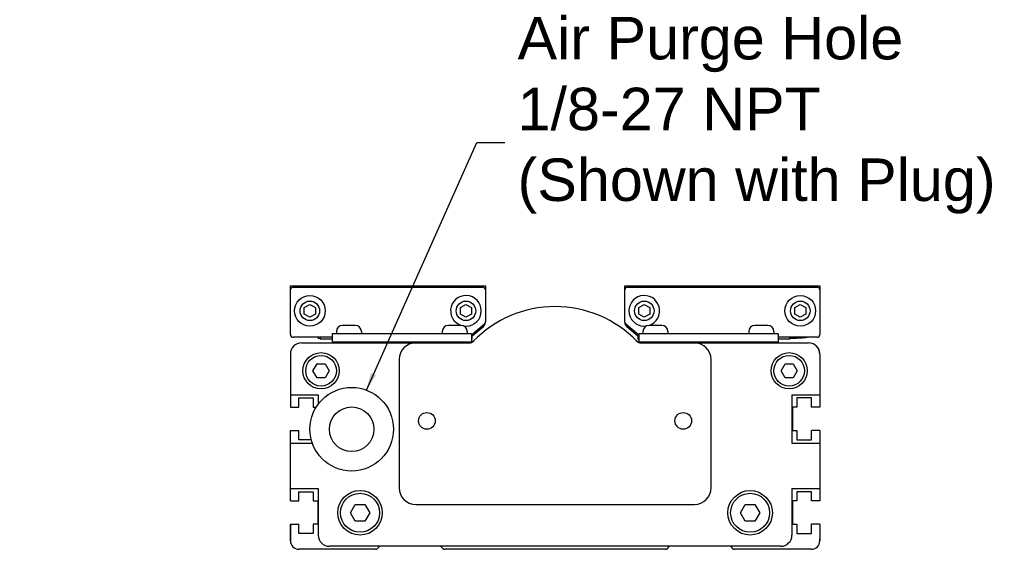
# Model space of a CAD drawing. Extents: x 8 to 48, y 2.1 to 24.2.
# Tile 1 of 3: x 8 to 15, y 12.9 to 16.6. Entities that reach past the tile are written whole.
import ezdxf

# ---------------------------------------------------------------- set-up
doc = ezdxf.new("R2010")
doc.units = 0
doc.header["$LTSCALE"] = 0.5
doc.header["$MEASUREMENT"] = 0
doc.layers.get('0').update_dxf_attribs({"linetype": 'CONTINUOUS'})
doc.styles.add('ROMANS', font='ROMANS')
doc.dimstyles.get("Standard").update_dxf_attribs({"dimtxt": 0.18, "dimasz": 0.18, "dimexe": 0.18, "dimexo": 0.0625, "dimgap": 0.09, "dimtad": 0, "dimtih": 1, "dimtoh": 1, "dimdec": 4, "dimzin": 0, "dimtxsty": 'ROMANS', "dimcen": 0.09, "dimazin": 3, "dimtfac": 1, "dimtdec": 4, "dimtofl": 0, "dimtmove": 0, "dimatfit": 3, "dimtolj": 1, "dimtzin": 0})

msp = doc.modelspace()

# ---------------------------------------------------------------- linework, layer by layer
for p, q in [((9.9203, 14.7656), (11.2982, 14.7656)), ((9.9203, 14.4211), (9.9203, 14.7656)), ((9.94, 14.7557), (11.2786, 14.7557)), ((11.2982, 14.7656), (11.2982, 14.509)), ((12.2825, 14.7656), (13.6604, 14.7656)), ((12.2825, 14.509), (12.2825, 14.7656)), ((12.3022, 14.7557), (13.6408, 14.7557)), ((13.6604, 14.7656), (13.6604, 14.4211)), ((10.0187, 14.6111), (10.0581, 14.6339)), ((10.0187, 14.5657), (10.0187, 14.6111)), ((10.0581, 14.6339), (10.0975, 14.6111)), ((10.0975, 14.6111), (10.0975, 14.5657)), ((11.1211, 14.6111), (11.1604, 14.6339)), ((11.1211, 14.5657), (11.1211, 14.6111)), ((11.1604, 14.6339), (11.1998, 14.6111)), ((11.1998, 14.6111), (11.1998, 14.5657)), ((12.3809, 14.6111), (12.4203, 14.6339)), ((12.3809, 14.5657), (12.3809, 14.6111)), ((12.4203, 14.6339), (12.4597, 14.6111)), ((12.4597, 14.6111), (12.4597, 14.5657)), ((13.4833, 14.6111), (13.5226, 14.6339)), ((13.4833, 14.5657), (13.4833, 14.6111)), ((13.5226, 14.6339), (13.562, 14.6111)), ((13.562, 14.6111), (13.562, 14.5657)), ((10.0581, 14.5429), (10.0187, 14.5657)), ((10.0975, 14.5657), (10.0581, 14.5429)), ((11.1604, 14.5429), (11.1211, 14.5657)), ((11.1998, 14.5657), (11.1604, 14.5429)), ((12.4203, 14.5429), (12.3809, 14.5657)), ((12.4597, 14.5657), (12.4203, 14.5429)), ((13.5226, 14.5429), (13.4833, 14.5657)), ((13.562, 14.5657), (13.5226, 14.5429)), ((10.3789, 14.4851), (10.2884, 14.4851)), ((11.127, 14.4851), (11.0364, 14.4851)), ((11.2912, 14.4939), (11.1998, 14.4172)), ((11.2036, 14.4106), (11.2842, 14.4782)), ((12.3809, 14.4172), (12.2895, 14.4939)), ((12.2966, 14.4782), (12.3758, 14.4117)), ((12.5443, 14.4851), (12.4538, 14.4851)), ((13.2923, 14.4851), (13.2018, 14.4851)), ((10.2156, 14.4014), (9.94, 14.4014)), ((10.1171, 14.4014), (10.1171, 14.3915)), ((10.1317, 14.4014), (10.1317, 14.3871)), ((11.1998, 14.4261), (10.2156, 14.4261)), ((10.2156, 14.4261), (10.2156, 14.367)), ((10.2451, 14.4418), (10.2451, 14.4261)), ((10.4223, 14.4418), (10.4223, 14.4261)), ((10.9931, 14.4418), (10.9931, 14.4261)), ((11.1703, 14.4418), (11.1703, 14.4261)), ((11.1998, 14.4261), (11.1998, 14.3677)), ((11.2017, 14.4188), (11.2017, 14.3871)), ((11.2049, 14.3871), (11.2049, 14.4106)), ((12.3758, 14.4215), (12.3758, 14.3871)), ((13.3652, 14.4261), (12.3809, 14.4261)), ((12.3809, 14.4261), (12.3809, 14.3677)), ((12.4104, 14.4418), (12.4104, 14.4261)), ((12.5876, 14.4418), (12.5876, 14.4261)), ((13.1585, 14.4418), (13.1585, 14.4261)), ((13.3356, 14.4418), (13.3356, 14.4261)), ((13.3652, 14.4261), (13.3652, 14.367)), ((13.6408, 14.4014), (13.3652, 14.4014)), ((13.4458, 14.4014), (13.4458, 14.3871)), ((9.999, 14.362), (11.1839, 14.362)), ((10.1317, 14.3924), (10.1171, 14.3915)), ((10.2156, 14.3871), (10.1317, 14.3871)), ((11.1982, 14.367), (10.2156, 14.367)), ((10.2845, 14.367), (10.2845, 14.362)), ((10.3829, 14.367), (10.3829, 14.362)), ((10.4737, 14.362), (10.4737, 14.367)), ((10.8629, 14.362), (10.8629, 14.367)), ((10.9833, 14.362), (10.9833, 14.367)), ((11.0325, 14.367), (11.0325, 14.362)), ((11.1309, 14.367), (11.1309, 14.362)), ((11.2049, 14.3871), (11.1998, 14.3871)), ((12.3758, 14.3871), (12.3809, 14.3871)), ((13.3652, 14.367), (12.3825, 14.367)), ((12.3968, 14.362), (13.5817, 14.362)), ((12.4498, 14.367), (12.4498, 14.362)), ((12.5482, 14.367), (12.5482, 14.362)), ((12.5975, 14.362), (12.5975, 14.367)), ((12.7178, 14.362), (12.7178, 14.367)), ((13.107, 14.362), (13.107, 14.367)), ((13.1978, 14.367), (13.1978, 14.362)), ((13.2963, 14.367), (13.2963, 14.362)), ((13.449, 14.3871), (13.3652, 14.3871)), ((13.449, 14.3871), (13.449, 14.393)), ((13.4636, 14.3939), (13.4636, 14.3915)), ((13.5565, 14.398), (13.5473, 14.3971)), ((9.9203, 14.2833), (9.9203, 13.9082)), ((13.6604, 14.2833), (13.6604, 13.9082)), ((10.08, 14.165), (10.1084, 14.2143)), ((10.1084, 14.2143), (10.1652, 14.2143)), ((10.1652, 14.2143), (10.1936, 14.165)), ((13.3871, 14.165), (13.4155, 14.2143)), ((13.4155, 14.2143), (13.4723, 14.2143)), ((13.4723, 14.2143), (13.5007, 14.165)), ((10.1084, 14.1158), (10.08, 14.165)), ((10.1936, 14.165), (10.1652, 14.1158)), ((13.4155, 14.1158), (13.3871, 14.165)), ((13.5007, 14.165), (13.4723, 14.1158)), ((10.1652, 14.1158), (10.1084, 14.1158)), ((13.4723, 14.1158), (13.4155, 14.1158)), ((9.9203, 13.996), (10.1173, 13.996)), ((10.1173, 13.996), (10.1173, 13.9291)), ((13.4634, 13.996), (13.4634, 13.653)), ((13.4634, 13.996), (13.6604, 13.996)), ((9.9203, 13.2454), (9.9203, 13.7429)), ((13.6604, 13.7429), (13.6604, 13.2454)), ((9.9203, 13.653), (10.0751, 13.653)), ((13.4634, 13.653), (13.6604, 13.653)), ((9.9203, 13.334), (10.1173, 13.334)), ((10.1173, 13.334), (10.1173, 13.0037)), ((13.4634, 13.334), (13.6604, 13.334)), ((13.4634, 13.334), (13.4634, 13.0037)), ((10.3442, 13.1612), (10.3783, 13.2203)), ((10.3783, 13.2203), (10.4465, 13.2203)), ((10.4465, 13.2203), (10.4806, 13.1612)), ((13.1001, 13.1612), (13.1342, 13.2203)), ((13.1342, 13.2203), (13.2024, 13.2203)), ((13.2024, 13.2203), (13.2365, 13.1612)), ((10.3783, 13.1022), (10.3442, 13.1612)), ((10.4806, 13.1612), (10.4465, 13.1022)), ((13.1342, 13.1022), (13.1001, 13.1612)), ((13.2365, 13.1612), (13.2024, 13.1022)), ((9.9203, 12.9624), (9.9203, 13.0801)), ((9.9203, 13.0801), (9.9203, 12.9624)), ((10.4465, 13.1022), (10.3783, 13.1022)), ((13.2024, 13.1022), (13.1342, 13.1022)), ((13.6604, 13.0801), (13.6604, 12.9624)), ((9.9203, 12.9624), (9.9203, 12.9774)), ((9.9203, 12.9624), (9.9203, 12.9774)), ((13.6604, 12.9624), (13.6604, 12.9774)), ((10.5224, 12.9034), (9.9793, 12.9034)), ((13.3847, 12.925), (10.196, 12.925)), ((10.5363, 12.9091), (10.5522, 12.925)), ((10.9813, 12.925), (10.9972, 12.9091)), ((12.5696, 12.9034), (11.0111, 12.9034)), ((12.5835, 12.9091), (12.5994, 12.925)), ((13.0286, 12.925), (13.0444, 12.9091)), ((13.6014, 12.9034), (13.0584, 12.9034))]:
    msp.add_line(p, q)
at = {"color": 7, "linetype": 'CONTINUOUS'}
for p, q in [((10.688, 14.2439), (10.688, 13.3384)), ((12.8927, 13.3384), (12.8927, 14.2439)), ((9.9795, 13.9082), (9.9795, 13.9732)), ((9.9795, 13.9732), (10.0819, 13.9732)), ((10.0819, 13.9732), (10.0819, 13.9082)), ((13.6012, 13.9732), (13.4989, 13.9732)), ((13.4989, 13.9732), (13.4989, 13.9082)), ((13.6012, 13.9082), (13.6012, 13.9732)), ((9.9203, 13.9082), (9.9795, 13.9082)), ((10.0819, 13.9082), (10.1029, 13.9082)), ((13.4989, 13.9082), (13.4674, 13.9082)), ((13.4674, 13.9082), (13.4674, 13.7429)), ((13.6604, 13.9082), (13.6012, 13.9082)), ((9.9203, 13.7429), (9.9795, 13.7429)), ((9.9795, 13.6779), (9.9795, 13.7429)), ((13.4674, 13.7429), (13.4989, 13.7429)), ((13.4989, 13.7429), (13.4989, 13.6779)), ((13.6012, 13.6779), (13.6012, 13.7429)), ((13.6604, 13.7429), (13.6012, 13.7429)), ((10.0675, 13.6779), (9.9795, 13.6779)), ((13.4989, 13.6779), (13.6012, 13.6779)), ((9.9795, 13.2454), (9.9795, 13.3104)), ((9.9795, 13.3104), (10.0819, 13.3104)), ((10.0819, 13.3104), (10.0819, 13.2454)), ((13.6012, 13.3104), (13.4989, 13.3104)), ((13.4989, 13.3104), (13.4989, 13.2454)), ((13.6012, 13.2454), (13.6012, 13.3104)), ((9.9203, 13.2454), (9.9795, 13.2454)), ((10.0819, 13.2454), (10.1133, 13.2454)), ((10.1133, 13.2454), (10.1133, 13.0801)), ((10.8061, 13.2203), (12.7746, 13.2203)), ((13.4674, 13.2454), (13.4674, 13.0801)), ((13.4989, 13.2454), (13.4674, 13.2454)), ((13.6604, 13.2454), (13.6012, 13.2454)), ((9.9203, 13.0801), (9.9795, 13.0801)), ((9.9795, 13.0151), (9.9795, 13.0801)), ((10.1133, 13.0801), (10.0819, 13.0801)), ((10.0819, 13.0801), (10.0819, 13.0151)), ((13.4674, 13.0801), (13.4989, 13.0801)), ((13.4989, 13.0801), (13.4989, 13.0151)), ((13.6012, 13.0151), (13.6012, 13.0801)), ((13.6604, 13.0801), (13.6012, 13.0801)), ((10.0819, 13.0151), (9.9795, 13.0151)), ((13.4989, 13.0151), (13.6012, 13.0151))]:
    msp.add_line(p, q, dxfattribs=at)
for points in [[(13.5323, 14.401), (13.532, 14.4008), (13.5292, 14.3998), (13.5242, 14.3989), (13.5171, 14.398), (13.5079, 14.3971), (13.4969, 14.3962), (13.4844, 14.3952), (13.4705, 14.3943), (13.4557, 14.3934), (13.4458, 14.3928)], [(13.5717, 14.401), (13.5713, 14.4008), (13.5686, 14.3998), (13.5636, 14.3989), (13.5565, 14.398)], [(13.5473, 14.3971), (13.5363, 14.3962), (13.5237, 14.3952), (13.5099, 14.3943), (13.495, 14.3934), (13.4795, 14.3925), (13.4636, 14.3915)]]:
    msp.add_lwpolyline(points)
for centre, radius in [((10.0581, 14.5884), 0.1083), ((13.5226, 14.5884), 0.1083), ((10.0581, 14.5884), 0.0689), ((11.1604, 14.5884), 0.0689), ((12.4203, 14.5884), 0.0689), ((13.5226, 14.5884), 0.0689), ((10.1368, 14.165), 0.128), ((10.1368, 14.165), 0.1083), ((13.4439, 14.165), 0.128), ((13.4439, 14.165), 0.1083), ((10.4124, 13.1612), 0.1575), ((10.4124, 13.1612), 0.1378), ((13.1683, 13.1612), 0.1575), ((13.1683, 13.1612), 0.1378)]:
    msp.add_circle(centre, radius)
for centre, radius in [((10.3534, 13.7518), 0.2953), ((10.3534, 13.7518), 0.1575), ((10.8849, 13.8108), 0.0591), ((12.6959, 13.8108), 0.0591)]:
    msp.add_circle(centre, radius, dxfattribs=at)
for centre, radius, start, end in [((9.94, 14.736), 0.0197, 90, 180), ((11.2786, 14.736), 0.0197, 0, 90), ((12.3022, 14.736), 0.0197, 90, 180), ((13.6408, 14.736), 0.0197, 0, 90), ((11.1604, 14.5884), 0.1083, 260.81796, 252.03298), ((12.4203, 14.5884), 0.1083, 287.96702, 279.18204), ((11.7904, 13.8108), 0.8071, 44.24072, 135.75928), ((10.2884, 14.4418), 0.0433, 90, 180), ((10.3789, 14.4418), 0.0433, 0, 90), ((11.0364, 14.4418), 0.0433, 90, 180), ((11.127, 14.4418), 0.0433, 0, 90), ((11.2589, 14.5083), 0.0394, 310, 0), ((11.2786, 14.509), 0.0197, 310, 0), ((12.3022, 14.509), 0.0197, 180, 230), ((12.3219, 14.5083), 0.0394, 180, 230), ((12.4538, 14.4418), 0.0433, 90, 180), ((12.5443, 14.4418), 0.0433, 0, 90), ((13.2018, 14.4418), 0.0433, 90, 180), ((13.2923, 14.4418), 0.0433, 0, 90), ((9.94, 14.4211), 0.0197, 180, 270), ((11.1783, 14.4408), 0.0394, 306.56716, 310), ((13.6408, 14.4211), 0.0197, 270, 0), ((9.999, 14.2833), 0.0787, 90, 180), ((11.1757, 14.4211), 0.0591, 270, 315.15717), ((11.1839, 14.4014), 0.0394, 270, 315.75928), ((12.405, 14.4211), 0.0591, 224.84283, 270), ((12.3968, 14.4014), 0.0394, 224.24072, 270), ((13.5817, 14.2833), 0.0787, 0, 90), ((13.6014, 14.2905), 0.0591, 0, 43.68935), ((13.6014, 14.2905), 0.0591, 0, 43.68935), ((9.9793, 12.9624), 0.0591, 180, 270), ((10.196, 13.0037), 0.0787, 180, 270), ((13.3847, 13.0037), 0.0787, 270, 0), ((13.6014, 12.9624), 0.0591, 270, 0), ((10.5224, 12.923), 0.0197, 270, 315), ((11.0111, 12.923), 0.0197, 225, 270), ((12.5696, 12.923), 0.0197, 270, 315), ((13.0584, 12.923), 0.0197, 225, 270)]:
    msp.add_arc(centre, radius, start, end)
for centre, start, end in [((10.8061, 14.2439), 90, 180), ((12.7746, 14.2439), 0, 90), ((10.8061, 13.3384), 180, 270), ((12.7746, 13.3384), 270, 0)]:
    msp.add_arc(centre, 0.1181, start, end, dxfattribs=at)

# ---------------------------------------------------------------- texts
at = {"insert": (11.5251, 15.9697), "char_height": 0.3, "attachment_point": 4}
msp.add_mtext('{\\fArial|b0|i0|c0|p34;Air Purge Hole\\P1/8-27 NPT\\P(Shown with Plug)}', dxfattribs=at)

# ---------------------------------------------------------------- leaders
at = {"annotation_type": 0, "has_hookline": 1, "hookline_direction": 1, "text_width": 3.337}
msp.add_leader([(10.4571, 14.0282), (11.2372, 15.7776), (11.4351, 15.7776)], dimstyle='STANDARD', override={"dimtxt": 0.384208, "dimasz": 0.125, "dimexe": 0.612, "dimexo": 0.2125, "dimgap": 0.09, "dimtad": 0, "dimtxsty": 'STANDARD', "dimcen": 0.306, "dimtmove": 0}, dxfattribs=at)

doc.saveas('drawing.dxf')
